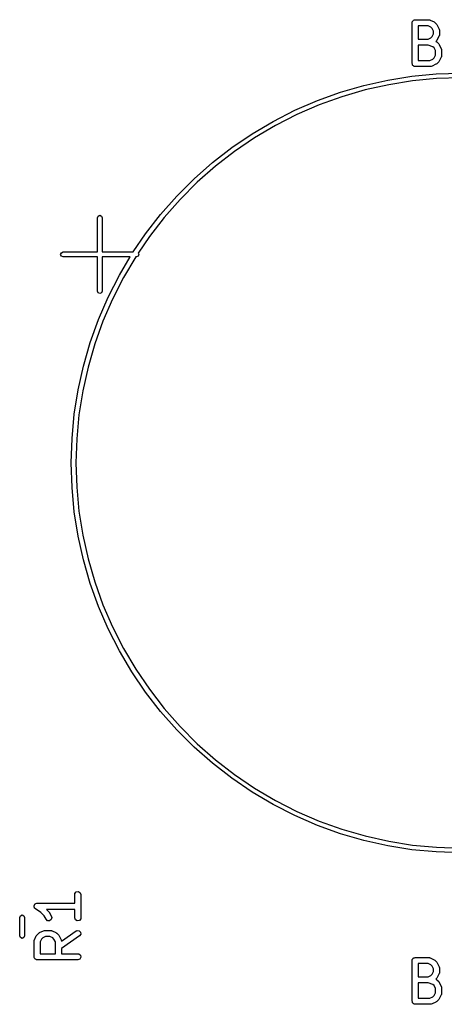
# Model space of a CAD drawing. Extents: x 0.03 to 2.37, y -0.23 to 1.87.
# Tile 10 of 13: x 1.23 to 1.64, y 0.91 to 1.87. Entities that reach past the tile are written whole.
import ezdxf

# ---------------------------------------------------------------- set-up
doc = ezdxf.new("R2010")
doc.units = 0
doc.header["$MEASUREMENT"] = 0
doc.layers.add('BLACK', color=7, linetype='CONTINUOUS')

msp = doc.modelspace()

# ---------------------------------------------------------------- linework, layer by layer
at = {"layer": 'BLACK', "linetype": 'CONTINUOUS'}
for p, q in [((1.60592, 1.86312), (1.60642, 1.86371)), ((1.60642, 1.86371), (1.6068, 1.86437)), ((1.6068, 1.86437), (1.60705, 1.86446)), ((1.60705, 1.86446), (1.60722, 1.86467)), ((1.60722, 1.86467), (1.60798, 1.8648)), ((1.60798, 1.8648), (1.6087, 1.86506)), ((1.6087, 1.86506), (1.62182, 1.86506)), ((1.62182, 1.86506), (1.62283, 1.86489)), ((1.62283, 1.86489), (1.62297, 1.86477)), ((1.62297, 1.86477), (1.62314, 1.86475)), ((1.62314, 1.86475), (1.62689, 1.86288)), ((1.60575, 1.86211), (1.60581, 1.86249)), ((1.60575, 1.82274), (1.60575, 1.86211)), ((1.60579, 1.86262), (1.60586, 1.86274)), ((1.60581, 1.86249), (1.60579, 1.86262)), ((1.60586, 1.86274), (1.60592, 1.86312)), ((1.61165, 1.85916), (1.61165, 1.84632)), ((1.62113, 1.85916), (1.61165, 1.85916)), ((1.62382, 1.85781), (1.62113, 1.85916)), ((1.62502, 1.85661), (1.62382, 1.85781)), ((1.62637, 1.85391), (1.62502, 1.85661)), ((1.62689, 1.86288), (1.6276, 1.86235)), ((1.6276, 1.86235), (1.62766, 1.86232)), ((1.62766, 1.86232), (1.62953, 1.86045)), ((1.62953, 1.86045), (1.63004, 1.85973)), ((1.63004, 1.85973), (1.63009, 1.85968)), ((1.63009, 1.85968), (1.63196, 1.85593)), ((1.63196, 1.85593), (1.63225, 1.85495)), ((1.63225, 1.85495), (1.63221, 1.85478)), ((1.63221, 1.85478), (1.63227, 1.85461)), ((1.63227, 1.85461), (1.63227, 1.85086)), ((1.61165, 1.84632), (1.62113, 1.84632)), ((1.62113, 1.84632), (1.62382, 1.84766)), ((1.62382, 1.84766), (1.62502, 1.84886)), ((1.62502, 1.84886), (1.62637, 1.85156)), ((1.62637, 1.85156), (1.62637, 1.85391)), ((1.62953, 1.84502), (1.62865, 1.84414)), ((1.62956, 1.84508), (1.62953, 1.84502)), ((1.63009, 1.84579), (1.62956, 1.84508)), ((1.63196, 1.84954), (1.63009, 1.84579)), ((1.63198, 1.84972), (1.63196, 1.84954)), ((1.6321, 1.84985), (1.63198, 1.84972)), ((1.63227, 1.85086), (1.6321, 1.84985)), ((1.61165, 1.84041), (1.61165, 1.82569)), ((1.62134, 1.84041), (1.61165, 1.84041)), ((1.62585, 1.83891), (1.62134, 1.84041)), ((1.62689, 1.83786), (1.62585, 1.83891)), ((1.62824, 1.83517), (1.62689, 1.83786)), ((1.62824, 1.83094), (1.62824, 1.83517)), ((1.62865, 1.84414), (1.62928, 1.8438)), ((1.62928, 1.8438), (1.62937, 1.84365)), ((1.62937, 1.84365), (1.62953, 1.84358)), ((1.62953, 1.84358), (1.63141, 1.8417)), ((1.63141, 1.8417), (1.63192, 1.84098)), ((1.63192, 1.84098), (1.63196, 1.84093)), ((1.63196, 1.84093), (1.63384, 1.83718)), ((1.63384, 1.83718), (1.63413, 1.8362)), ((1.63413, 1.8362), (1.63409, 1.83603)), ((1.63409, 1.83603), (1.63415, 1.83586)), ((1.63415, 1.83586), (1.63415, 1.83024)), ((1.61165, 1.82569), (1.623, 1.82569)), ((1.623, 1.82569), (1.6257, 1.82704)), ((1.6257, 1.82704), (1.62689, 1.82824)), ((1.62689, 1.82824), (1.62824, 1.83094)), ((1.63384, 1.82892), (1.63196, 1.82517)), ((1.63386, 1.82909), (1.63384, 1.82892)), ((1.63397, 1.82923), (1.63386, 1.82909)), ((1.63415, 1.83024), (1.63397, 1.82923)), ((1.60601, 1.82202), (1.60575, 1.82274)), ((1.60614, 1.82126), (1.60601, 1.82202)), ((1.60635, 1.82109), (1.60614, 1.82126)), ((1.60644, 1.82084), (1.60635, 1.82109)), ((1.6071, 1.82046), (1.60644, 1.82084)), ((1.60769, 1.81997), (1.6071, 1.82046)), ((1.60807, 1.8199), (1.60769, 1.81997)), ((1.60819, 1.81983), (1.60807, 1.8199)), ((1.60832, 1.81986), (1.60819, 1.81983)), ((1.6087, 1.81979), (1.60832, 1.81986)), ((1.6237, 1.81979), (1.6087, 1.81979)), ((1.62386, 1.81985), (1.6237, 1.81979)), ((1.62403, 1.81981), (1.62386, 1.81985)), ((1.62502, 1.8201), (1.62403, 1.81981)), ((1.62877, 1.82197), (1.62502, 1.8201)), ((1.62881, 1.82202), (1.62877, 1.82197)), ((1.62953, 1.82253), (1.62881, 1.82202)), ((1.63141, 1.8244), (1.62953, 1.82253)), ((1.63144, 1.82446), (1.63141, 1.8244)), ((1.63196, 1.82517), (1.63144, 1.82446)), ((1.55915, 1.80156), (1.58223, 1.80672)), ((1.58223, 1.80672), (1.60558, 1.81042)), ((1.60558, 1.81042), (1.62912, 1.81264)), ((1.62941, 1.80812), (1.60615, 1.80592)), ((1.62912, 1.81264), (1.65276, 1.81339)), ((1.65276, 1.80885), (1.62941, 1.80812)), ((1.53645, 1.79496), (1.55915, 1.80156)), ((1.56028, 1.79717), (1.53785, 1.79065)), ((1.58308, 1.80227), (1.56028, 1.79717)), ((1.60615, 1.80592), (1.58308, 1.80227)), ((1.5142, 1.78696), (1.53645, 1.79496)), ((1.53785, 1.79065), (1.51587, 1.78274)), ((1.4925, 1.77756), (1.5142, 1.78696)), ((1.51587, 1.78274), (1.49443, 1.77346)), ((1.47143, 1.76683), (1.4925, 1.77756)), ((1.49443, 1.77346), (1.47362, 1.76286)), ((1.45108, 1.75479), (1.47143, 1.76683)), ((1.47362, 1.76286), (1.45351, 1.75097)), ((1.43153, 1.7415), (1.45108, 1.75479)), ((1.45351, 1.75097), (1.43419, 1.73784)), ((1.41284, 1.72701), (1.43153, 1.7415)), ((1.43419, 1.73784), (1.41573, 1.72352)), ((1.39511, 1.71138), (1.41284, 1.72701)), ((1.41573, 1.72352), (1.39821, 1.70807)), ((1.37839, 1.69466), (1.39511, 1.71138)), ((1.39821, 1.70807), (1.38169, 1.69155)), ((1.36275, 1.67692), (1.37839, 1.69466)), ((1.38169, 1.69155), (1.36624, 1.67403)), ((1.3016, 1.67382), (1.30229, 1.67549)), ((1.3016, 1.64075), (1.3016, 1.67382)), ((1.30229, 1.67549), (1.30396, 1.67618)), ((1.30396, 1.67618), (1.30563, 1.67549)), ((1.30563, 1.67549), (1.30632, 1.67382)), ((1.30632, 1.67382), (1.30632, 1.64075)), ((1.34826, 1.65824), (1.36275, 1.67692)), ((1.36624, 1.67403), (1.35193, 1.65557)), ((1.33637, 1.64075), (1.34826, 1.65824)), ((1.35193, 1.65557), (1.34118, 1.63976)), ((1.26616, 1.63839), (1.26686, 1.64006)), ((1.26686, 1.63672), (1.26616, 1.63839)), ((1.26686, 1.64006), (1.26853, 1.64075)), ((1.26853, 1.63602), (1.26686, 1.63672)), ((1.26853, 1.64075), (1.3016, 1.64075)), ((1.3016, 1.63602), (1.26853, 1.63602)), ((1.3016, 1.60295), (1.3016, 1.63602)), ((1.30632, 1.64075), (1.33637, 1.64075)), ((1.3334, 1.63602), (1.30632, 1.63602)), ((1.30632, 1.63602), (1.30632, 1.60295)), ((1.32293, 1.61833), (1.3334, 1.63602)), ((1.33866, 1.63602), (1.32691, 1.61615)), ((1.33939, 1.63602), (1.33866, 1.63602)), ((1.34106, 1.63672), (1.33939, 1.63602)), ((1.34175, 1.63839), (1.34106, 1.63672)), ((1.34118, 1.63976), (1.34175, 1.63839)), ((1.3122, 1.59726), (1.32293, 1.61833)), ((1.32691, 1.61615), (1.3163, 1.59533)), ((1.30229, 1.60128), (1.3016, 1.60295)), ((1.30396, 1.60059), (1.30229, 1.60128)), ((1.30563, 1.60128), (1.30396, 1.60059)), ((1.30632, 1.60295), (1.30563, 1.60128)), ((1.30281, 1.57556), (1.3122, 1.59726)), ((1.3163, 1.59533), (1.30702, 1.57389)), ((1.2948, 1.55332), (1.30281, 1.57556)), ((1.30702, 1.57389), (1.29911, 1.55191)), ((1.2882, 1.53061), (1.2948, 1.55332)), ((1.29911, 1.55191), (1.29259, 1.52948)), ((1.28304, 1.50753), (1.2882, 1.53061)), ((1.29259, 1.52948), (1.2875, 1.50668)), ((1.27935, 1.48418), (1.28304, 1.50753)), ((1.2875, 1.50668), (1.28384, 1.48361)), ((1.27712, 1.46064), (1.27935, 1.48418)), ((1.28384, 1.48361), (1.28165, 1.46036)), ((1.27638, 1.43701), (1.27712, 1.46064)), ((1.28165, 1.46036), (1.28091, 1.43701)), ((1.27712, 1.41337), (1.27638, 1.43701)), ((1.28091, 1.43701), (1.28165, 1.41366)), ((1.27935, 1.38984), (1.27712, 1.41337)), ((1.28165, 1.41366), (1.28384, 1.3904)), ((1.28304, 1.36648), (1.27935, 1.38984)), ((1.28384, 1.3904), (1.2875, 1.36733)), ((1.2882, 1.34341), (1.28304, 1.36648)), ((1.2875, 1.36733), (1.29259, 1.34453)), ((1.2948, 1.3207), (1.2882, 1.34341)), ((1.29259, 1.34453), (1.29911, 1.3221)), ((1.29911, 1.3221), (1.30702, 1.30012)), ((1.30281, 1.29845), (1.2948, 1.3207)), ((1.3122, 1.27675), (1.30281, 1.29845)), ((1.30702, 1.30012), (1.3163, 1.27868)), ((1.32293, 1.25569), (1.3122, 1.27675)), ((1.3163, 1.27868), (1.32691, 1.25787)), ((1.33497, 1.23533), (1.32293, 1.25569)), ((1.32691, 1.25787), (1.3388, 1.23776)), ((1.3388, 1.23776), (1.35193, 1.21844)), ((1.34826, 1.21578), (1.33497, 1.23533)), ((1.35193, 1.21844), (1.36624, 1.19999)), ((1.36275, 1.1971), (1.34826, 1.21578)), ((1.36624, 1.19999), (1.38169, 1.18246)), ((1.37839, 1.17936), (1.36275, 1.1971)), ((1.39511, 1.16264), (1.37839, 1.17936)), ((1.38169, 1.18246), (1.39821, 1.16594)), ((1.41284, 1.147), (1.39511, 1.16264)), ((1.39821, 1.16594), (1.41573, 1.1505)), ((1.41573, 1.1505), (1.43419, 1.13618)), ((1.43153, 1.13251), (1.41284, 1.147)), ((1.45108, 1.11922), (1.43153, 1.13251)), ((1.43419, 1.13618), (1.45351, 1.12305)), ((1.45351, 1.12305), (1.47362, 1.11116)), ((1.47143, 1.10719), (1.45108, 1.11922)), ((1.4925, 1.09645), (1.47143, 1.10719)), ((1.47362, 1.11116), (1.49443, 1.10055)), ((1.5142, 1.08706), (1.4925, 1.09645)), ((1.49443, 1.10055), (1.51587, 1.09128)), ((1.53645, 1.07905), (1.5142, 1.08706)), ((1.51587, 1.09128), (1.53785, 1.08336)), ((1.55915, 1.07245), (1.53645, 1.07905)), ((1.53785, 1.08336), (1.56028, 1.07685)), ((1.56028, 1.07685), (1.58308, 1.07175)), ((1.58223, 1.0673), (1.55915, 1.07245)), ((1.60558, 1.0636), (1.58223, 1.0673)), ((1.58308, 1.07175), (1.60615, 1.0681)), ((1.60615, 1.0681), (1.62941, 1.0659)), ((1.62941, 1.0659), (1.65276, 1.06516)), ((1.62912, 1.06137), (1.60558, 1.0636)), ((1.65276, 1.06063), (1.62912, 1.06137)), ((1.27982, 1.02019), (1.28, 1.0212)), ((1.27982, 1.01189), (1.27982, 1.02019)), ((1.28, 1.0212), (1.28129, 1.02274)), ((1.28129, 1.02274), (1.28328, 1.02309)), ((1.28328, 1.02309), (1.28503, 1.02208)), ((1.28503, 1.02208), (1.28572, 1.02019)), ((1.28572, 1.02019), (1.28572, 0.997688)), ((1.24045, 1.00913), (1.24052, 1.00928)), ((1.24069, 1.0083), (1.24045, 1.00913)), ((1.24049, 1.00945), (1.24092, 1.01019)), ((1.24052, 1.00928), (1.24049, 1.00945)), ((1.24084, 1.00746), (1.24069, 1.0083)), ((1.24092, 1.01019), (1.24127, 1.01098)), ((1.24127, 1.01098), (1.24142, 1.01105)), ((1.24142, 1.01105), (1.2415, 1.0112)), ((1.2415, 1.0112), (1.24231, 1.01149)), ((1.24231, 1.01149), (1.24308, 1.01187)), ((1.24308, 1.01187), (1.24324, 1.01183)), ((1.24324, 1.01183), (1.2434, 1.01189)), ((1.2434, 1.01189), (1.27982, 1.01189)), ((1.22657, 0.998191), (1.22727, 0.999862)), ((1.22727, 0.999862), (1.22894, 1.00055)), ((1.22894, 1.00055), (1.23061, 0.999862)), ((1.23061, 0.999862), (1.2313, 0.998191)), ((1.24097, 1.00735), (1.24084, 1.00746)), ((1.24102, 1.00719), (1.24097, 1.00735)), ((1.24176, 1.00648), (1.24102, 1.00719)), ((1.24714, 1.00289), (1.24176, 1.00648)), ((1.25035, 0.999689), (1.24714, 1.00289)), ((1.25201, 0.996368), (1.25035, 0.999689)), ((1.27982, 1.00598), (1.2524, 1.00598)), ((1.2524, 1.00598), (1.25486, 1.00353)), ((1.25486, 1.00353), (1.25537, 1.0028)), ((1.25537, 1.0028), (1.25542, 1.00276)), ((1.25542, 1.00276), (1.25729, 0.999009)), ((1.25729, 0.999009), (1.25758, 0.998026)), ((1.27982, 0.997688), (1.27982, 1.00598)), ((1.22657, 0.980312), (1.22657, 0.998191)), ((1.2313, 0.998191), (1.2313, 0.980312)), ((1.25348, 0.994979), (1.25201, 0.996368)), ((1.25549, 0.994858), (1.25348, 0.994979)), ((1.25711, 0.996061), (1.25549, 0.994858)), ((1.25758, 0.998026), (1.25711, 0.996061)), ((1.28051, 0.99579), (1.27982, 0.997688)), ((1.28226, 0.994781), (1.28051, 0.99579)), ((1.28425, 0.995131), (1.28226, 0.994781)), ((1.28555, 0.996679), (1.28425, 0.995131)), ((1.28572, 0.997688), (1.28555, 0.996679)), ((1.22727, 0.978642), (1.22657, 0.980312)), ((1.2313, 0.980312), (1.23061, 0.978642)), ((1.24076, 0.976512), (1.24263, 0.980261)), ((1.24263, 0.980261), (1.24316, 0.98097)), ((1.24316, 0.98097), (1.24319, 0.981029)), ((1.24319, 0.981029), (1.24506, 0.982903)), ((1.24506, 0.982903), (1.24579, 0.98341)), ((1.24579, 0.98341), (1.24583, 0.983457)), ((1.24583, 0.983457), (1.24958, 0.985331)), ((1.2516, 0.979738), (1.2489, 0.978389)), ((1.24958, 0.985331), (1.25056, 0.985624)), ((1.25056, 0.985624), (1.25073, 0.985583)), ((1.25073, 0.985583), (1.2509, 0.985643)), ((1.2509, 0.985643), (1.25652, 0.985643)), ((1.25583, 0.979738), (1.2516, 0.979738)), ((1.25852, 0.978389), (1.25583, 0.979738)), ((1.25652, 0.985643), (1.25753, 0.985465)), ((1.25753, 0.985465), (1.25767, 0.985352)), ((1.25767, 0.985352), (1.25784, 0.985331)), ((1.25784, 0.985331), (1.26159, 0.983457)), ((1.26159, 0.983457), (1.2623, 0.982931)), ((1.2623, 0.982931), (1.26236, 0.982903)), ((1.26236, 0.982903), (1.26424, 0.981029)), ((1.26424, 0.981029), (1.26474, 0.980306)), ((1.26474, 0.980306), (1.26479, 0.980261)), ((1.26479, 0.980261), (1.26666, 0.976512)), ((1.26696, 0.975229), (1.28108, 0.985109)), ((1.28446, 0.980271), (1.26698, 0.96803)), ((1.28108, 0.985109), (1.28201, 0.985543)), ((1.28201, 0.985543), (1.28402, 0.985366)), ((1.28402, 0.985366), (1.28545, 0.983938)), ((1.28562, 0.981926), (1.28446, 0.980271)), ((1.28545, 0.983938), (1.28562, 0.981926)), ((1.22894, 0.97795), (1.22727, 0.978642)), ((1.23061, 0.978642), (1.22894, 0.97795)), ((1.24045, 0.975191), (1.24063, 0.976201)), ((1.24045, 0.960193), (1.24045, 0.975191)), ((1.24063, 0.976201), (1.24074, 0.976336)), ((1.24074, 0.976336), (1.24076, 0.976512)), ((1.2477, 0.977192), (1.24635, 0.974494)), ((1.24635, 0.974494), (1.24635, 0.963146)), ((1.2489, 0.978389), (1.2477, 0.977192)), ((1.25972, 0.977192), (1.25852, 0.978389)), ((1.26107, 0.974494), (1.25972, 0.977192)), ((1.26107, 0.963146), (1.26107, 0.974494)), ((1.26666, 0.976512), (1.26696, 0.975529)), ((1.26696, 0.975529), (1.26692, 0.975357)), ((1.26692, 0.975357), (1.26696, 0.975229)), ((1.24635, 0.963146), (1.26107, 0.963146)), ((1.26698, 0.96803), (1.26698, 0.963146)), ((1.26698, 0.963146), (1.28277, 0.963146)), ((1.28277, 0.963146), (1.28378, 0.962968)), ((1.28378, 0.962968), (1.28533, 0.961669)), ((1.28533, 0.961669), (1.28568, 0.95968)), ((1.24071, 0.959472), (1.24045, 0.960193)), ((1.24084, 0.958717), (1.24071, 0.959472)), ((1.24105, 0.958545), (1.24084, 0.958717)), ((1.24114, 0.958295), (1.24105, 0.958545)), ((1.2418, 0.957912), (1.24114, 0.958295)), ((1.24239, 0.957418), (1.2418, 0.957912)), ((1.24277, 0.957351), (1.24239, 0.957418)), ((1.24289, 0.957285), (1.24277, 0.957351)), ((1.24302, 0.957308), (1.24289, 0.957285)), ((1.2434, 0.95724), (1.24302, 0.957308)), ((1.28277, 0.95724), (1.2434, 0.95724)), ((1.28467, 0.957931), (1.28277, 0.95724)), ((1.28568, 0.95968), (1.28467, 0.957931)), ((1.60575, 0.956599), (1.60581, 0.956983)), ((1.60575, 0.917229), (1.60575, 0.956599)), ((1.60579, 0.957112), (1.60586, 0.957226)), ((1.60581, 0.956983), (1.60579, 0.957112)), ((1.60586, 0.957226), (1.60592, 0.957609)), ((1.60592, 0.957609), (1.60642, 0.958197)), ((1.60642, 0.958197), (1.6068, 0.958861)), ((1.6068, 0.958861), (1.60705, 0.958952)), ((1.60705, 0.958952), (1.60722, 0.959156)), ((1.60722, 0.959156), (1.60798, 0.95929)), ((1.60798, 0.95929), (1.6087, 0.959552)), ((1.6087, 0.959552), (1.62182, 0.959552)), ((1.61165, 0.953646), (1.61165, 0.940804)), ((1.62113, 0.953646), (1.61165, 0.953646)), ((1.62382, 0.952298), (1.62113, 0.953646)), ((1.62182, 0.959552), (1.62283, 0.959374)), ((1.62283, 0.959374), (1.62297, 0.95926)), ((1.62297, 0.95926), (1.62314, 0.95924)), ((1.62314, 0.95924), (1.62689, 0.957365)), ((1.62502, 0.951101), (1.62382, 0.952298)), ((1.62637, 0.948403), (1.62502, 0.951101)), ((1.62689, 0.957365), (1.6276, 0.95684)), ((1.6276, 0.95684), (1.62766, 0.956812)), ((1.62766, 0.956812), (1.62953, 0.954938)), ((1.62953, 0.954938), (1.63004, 0.954214)), ((1.63004, 0.954214), (1.63009, 0.95417)), ((1.63009, 0.95417), (1.63196, 0.950421)), ((1.62113, 0.940804), (1.62382, 0.942153)), ((1.62382, 0.942153), (1.62502, 0.94335)), ((1.62502, 0.94335), (1.62637, 0.946048)), ((1.62637, 0.946048), (1.62637, 0.948403)), ((1.63196, 0.94403), (1.63009, 0.940281)), ((1.63196, 0.950421), (1.63225, 0.949438)), ((1.63198, 0.944205), (1.63196, 0.94403)), ((1.6321, 0.944341), (1.63198, 0.944205)), ((1.63227, 0.945351), (1.6321, 0.944341)), ((1.63225, 0.949438), (1.63221, 0.949266)), ((1.63221, 0.949266), (1.63227, 0.9491)), ((1.63227, 0.9491), (1.63227, 0.945351)), ((1.61165, 0.940804), (1.62113, 0.940804)), ((1.61165, 0.934899), (1.61165, 0.920182)), ((1.62134, 0.934899), (1.61165, 0.934899)), ((1.62585, 0.933396), (1.62134, 0.934899)), ((1.62689, 0.932353), (1.62585, 0.933396)), ((1.62824, 0.929655), (1.62689, 0.932353)), ((1.62953, 0.939513), (1.62865, 0.938631)), ((1.62865, 0.938631), (1.62928, 0.93829)), ((1.62928, 0.93829), (1.62937, 0.938139)), ((1.62937, 0.938139), (1.62953, 0.938065)), ((1.62956, 0.939571), (1.62953, 0.939513)), ((1.62953, 0.938065), (1.63141, 0.93619)), ((1.63009, 0.940281), (1.62956, 0.939571)), ((1.63141, 0.93619), (1.63192, 0.935467)), ((1.63192, 0.935467), (1.63196, 0.935423)), ((1.63196, 0.935423), (1.63384, 0.931673)), ((1.6257, 0.921531), (1.62689, 0.922728)), ((1.62689, 0.922728), (1.62824, 0.925425)), ((1.62824, 0.925425), (1.62824, 0.929655)), ((1.63384, 0.923408), (1.63196, 0.919658)), ((1.63384, 0.931673), (1.63413, 0.93069)), ((1.63386, 0.923583), (1.63384, 0.923408)), ((1.63397, 0.923718), (1.63386, 0.923583)), ((1.63415, 0.924728), (1.63397, 0.923718)), ((1.63413, 0.93069), (1.63409, 0.930518)), ((1.63409, 0.930518), (1.63415, 0.930352)), ((1.63415, 0.930352), (1.63415, 0.924728)), ((1.60601, 0.916508), (1.60575, 0.917229)), ((1.60614, 0.915753), (1.60601, 0.916508)), ((1.60635, 0.915581), (1.60614, 0.915753)), ((1.60644, 0.915331), (1.60635, 0.915581)), ((1.6071, 0.914948), (1.60644, 0.915331)), ((1.60769, 0.914454), (1.6071, 0.914948)), ((1.60807, 0.914387), (1.60769, 0.914454)), ((1.60819, 0.914321), (1.60807, 0.914387)), ((1.60832, 0.914344), (1.60819, 0.914321)), ((1.6087, 0.914276), (1.60832, 0.914344)), ((1.6237, 0.914276), (1.6087, 0.914276)), ((1.61165, 0.920182), (1.623, 0.920182)), ((1.623, 0.920182), (1.6257, 0.921531)), ((1.62386, 0.914337), (1.6237, 0.914276)), ((1.62403, 0.914296), (1.62386, 0.914337)), ((1.62502, 0.914588), (1.62403, 0.914296)), ((1.62877, 0.916463), (1.62502, 0.914588)), ((1.62881, 0.91651), (1.62877, 0.916463)), ((1.62953, 0.917016), (1.62881, 0.91651)), ((1.63141, 0.918891), (1.62953, 0.917016)), ((1.63144, 0.918949), (1.63141, 0.918891)), ((1.63196, 0.919658), (1.63144, 0.918949))]:
    msp.add_line(p, q, dxfattribs=at)

doc.saveas('drawing.dxf')
